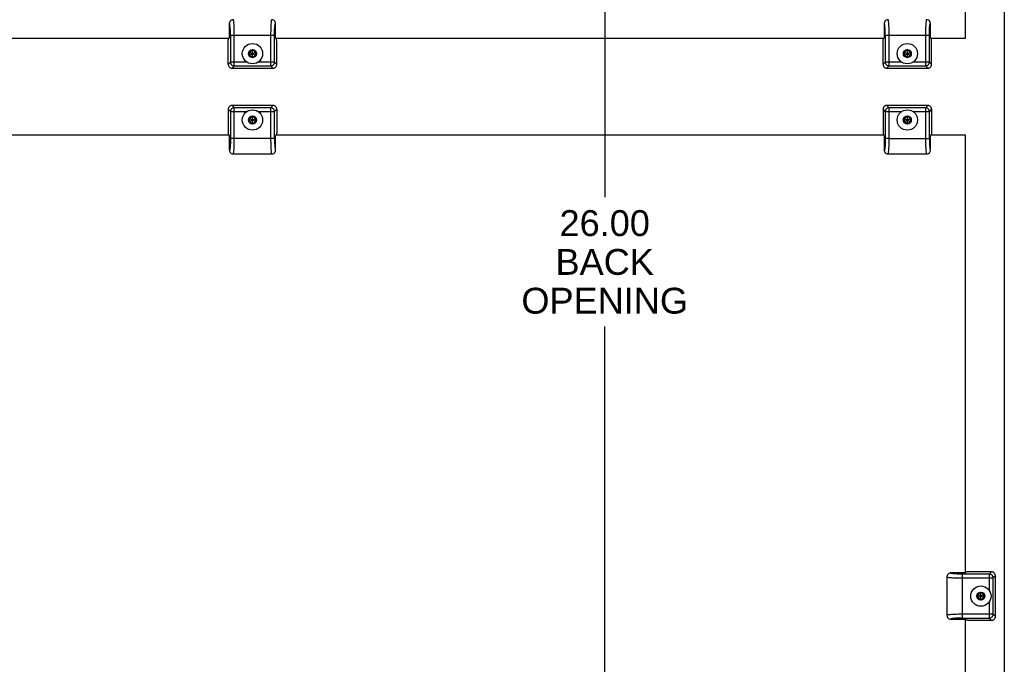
# Model space of a CAD drawing. Header units: inches. Extents: x 0 to 75.6, y 0 to 48.9.
# Tile 12 of 15: x 56.5 to 69.2, y 17.8 to 26.1. Entities that reach past the tile are written whole.
import ezdxf

# ---------------------------------------------------------------- set-up
doc = ezdxf.new("R2010")
doc.units = ezdxf.units.IN
doc.header["$LTSCALE"] = 4.155556
doc.header["$MEASUREMENT"] = 0
doc.layers.get('0').update_dxf_attribs({"linetype": 'CONTINUOUS'})
doc.layers.add('DIMENSIONS', color=7, linetype='CONTINUOUS')
doc.layers.add('DOOR_ASSEMBLY', color=7, linetype='CONTINUOUS')
doc.styles.get("Standard").update_dxf_attribs({"font": 'arial.ttf'})
doc.dimstyles.new('DIMSTYLE_1', dxfattribs={"dimtxt": 0.333333, "dimasz": 0.444444, "dimexe": 0.09, "dimexo": 0.07, "dimgap": 0.0375, "dimtad": 0, "dimtih": 1, "dimtoh": 1, "dimzin": 4, "dimdsep": 46, "dimtxsty": 'Standard', "dimblk": '_FILLED', "dimblk1": '_FILLED', "dimblk2": '_FILLED', "dimcen": 0.09, "dimazin": 1, "dimtfac": 1, "dimtdec": 3, "dimtofl": 0, "dimtmove": 0, "dimatfit": 3, "dimldrblk": '_FILLED', "dimfxl": 0, "dimtolj": 1, "dimtzin": 4, "dimarcsym": 0})

# ---------------------------------------------------------------- blocks, each defined once
blk = doc.blocks.new('_FILLED')
at = {"color": 0, "linetype": 'ByBlock'}
blk.add_solid([(0, 0), (-1, 0.2), (-1, -0.2)], dxfattribs=at)
blk = doc.blocks.new('*D12')
at = {"layer": 'DIMENSIONS', "color": 2, "linetype": 'Continuous'}
for p, q in [((64.027, 38.272), (64.027, 23.85)), ((64.027, 12.272), (64.027, 22.183))]:
    blk.add_line(p, q, dxfattribs=at)
at = {"layer": 'DIMENSIONS', "color": 2, "linetype": 'Continuous', "xscale": 0.4444444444, "yscale": 0.4444444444, "zscale": 0.4444444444}
for p, rotation in [((64.027, 38.272), 90), ((64.027, 12.272), 270)]:
    blk.add_blockref('_FILLED', p, dxfattribs=dict(at, rotation=rotation))
at = {"layer": 'DIMENSIONS', "color": 2, "linetype": 'Continuous', "insert": (64.027, 23.683), "char_height": 0.3333, "width": 2.14374, "attachment_point": 2, "line_spacing_factor": 0.9}
blk.add_mtext('26.00\\PBACK\\POPENING', dxfattribs=at)

msp = doc.modelspace()

# ---------------------------------------------------------------- linework, layer by layer
at = {"color": 3, "linetype": 'Continuous'}
msp.add_line((69.1756, 38.2723), (69.1756, 12.2723), dxfattribs=at)
at = {"layer": 'DOOR_ASSEMBLY', "color": 3, "linetype": 'Continuous'}
for p, q in [((68.6762, 25.8973), (68.6762, 31.5363)), ((51.3497, 25.8973), (59.1902, 25.8973)), ((59.7872, 25.8973), (67.6277, 25.8973)), ((68.2247, 25.8973), (68.6762, 25.8973)), ((59.1902, 24.6473), (51.3497, 24.6473)), ((67.6277, 24.6473), (59.7872, 24.6473)), ((68.6762, 24.6473), (68.2247, 24.6473)), ((68.6762, 19.0083), (68.6762, 24.6473)), ((68.6762, 12.7723), (68.6762, 18.4113))]:
    msp.add_line(p, q, dxfattribs=at)
at = {"layer": 'DOOR_ASSEMBLY', "color": 7, "linetype": 'Continuous'}
for p, q in [((59.2418, 26.1373), (59.2417, 26.1373)), ((59.7357, 26.1373), (59.7357, 26.1373)), ((67.6793, 26.1373), (67.6792, 26.1373)), ((68.1732, 26.1373), (68.1732, 26.1373)), ((59.1902, 26.0861), (59.1902, 25.9013)), ((59.774, 26.0094), (59.7742, 26.0146)), ((59.774, 26.0094), (59.774, 26.0094)), ((59.7742, 26.0146), (59.7744, 26.0184)), ((59.7744, 26.0184), (59.7747, 26.0224)), ((59.7747, 26.0224), (59.7749, 26.0258)), ((59.7749, 26.0258), (59.7751, 26.0292)), ((59.7751, 26.0292), (59.7754, 26.0329)), ((59.7754, 26.0329), (59.7756, 26.0365)), ((59.7756, 26.0365), (59.7759, 26.0401)), ((59.7759, 26.0401), (59.7762, 26.0435)), ((59.7762, 26.0435), (59.7765, 26.0468)), ((59.7765, 26.0468), (59.7767, 26.0489)), ((59.7872, 25.9013), (59.7872, 26.0861)), ((67.6277, 26.0861), (67.6277, 25.9013)), ((68.2115, 26.0094), (68.2117, 26.0146)), ((68.2115, 26.0094), (68.2115, 26.0094)), ((68.2117, 26.0146), (68.2119, 26.0184)), ((68.2119, 26.0184), (68.2122, 26.0224)), ((68.2122, 26.0224), (68.2124, 26.0258)), ((68.2124, 26.0258), (68.2126, 26.0292)), ((68.2126, 26.0292), (68.2129, 26.0329)), ((68.2129, 26.0329), (68.2131, 26.0365)), ((68.2131, 26.0365), (68.2134, 26.0401)), ((68.2134, 26.0401), (68.2137, 26.0435)), ((68.2137, 26.0435), (68.214, 26.0468)), ((68.214, 26.0468), (68.2142, 26.0489)), ((68.2247, 25.9013), (68.2247, 26.0861)), ((59.1862, 25.8973), (59.1798, 25.891)), ((59.205, 25.9373), (59.205, 25.591)), ((59.205, 25.9373), (59.7724, 25.9373)), ((59.2548, 25.5411), (59.2548, 25.9373)), ((59.7225, 25.9373), (59.7225, 25.5411)), ((59.7724, 25.9518), (59.7725, 25.9567)), ((59.7724, 25.9472), (59.7724, 25.9518)), ((59.7724, 25.9414), (59.7724, 25.9472)), ((59.7724, 25.591), (59.7724, 25.9414)), ((59.7725, 25.9618), (59.7726, 25.9671)), ((59.7725, 25.9567), (59.7725, 25.9618)), ((59.7726, 25.9671), (59.7727, 25.9736)), ((59.7727, 25.9736), (59.7728, 25.9779)), ((59.7728, 25.9779), (59.773, 25.9836)), ((59.773, 25.9836), (59.7731, 25.9885)), ((59.7731, 25.9885), (59.7733, 25.9938)), ((59.7733, 25.9938), (59.7735, 25.9981)), ((59.7975, 25.891), (59.7912, 25.8973)), ((67.6237, 25.8973), (67.6173, 25.891)), ((67.6425, 25.9373), (68.16, 25.9373)), ((67.6425, 25.9373), (67.6425, 25.591)), ((67.6923, 25.5411), (67.6923, 25.9373)), ((68.16, 25.9373), (68.1938, 25.9373)), ((68.16, 25.9373), (68.16, 25.5411)), ((68.1938, 25.9373), (68.2099, 25.9373)), ((68.2099, 25.9518), (68.21, 25.9567)), ((68.2099, 25.9472), (68.2099, 25.9518)), ((68.2099, 25.9414), (68.2099, 25.9472)), ((68.2099, 25.591), (68.2099, 25.9414)), ((68.21, 25.9618), (68.2101, 25.9671)), ((68.21, 25.9567), (68.21, 25.9618)), ((68.2101, 25.9671), (68.2102, 25.9736)), ((68.2102, 25.9736), (68.2103, 25.9779)), ((68.2103, 25.9779), (68.2105, 25.9836)), ((68.2105, 25.9836), (68.2106, 25.9885)), ((68.2106, 25.9885), (68.2108, 25.9938)), ((68.2108, 25.9938), (68.211, 25.9981)), ((68.235, 25.891), (68.2287, 25.8973)), ((59.1762, 25.5621), (59.1762, 25.8452)), ((59.8012, 25.5621), (59.8012, 25.8452)), ((67.6137, 25.5621), (67.6137, 25.8452)), ((68.2387, 25.5621), (68.2387, 25.8452)), ((59.4887, 25.7482), (59.4468, 25.724)), ((59.4468, 25.6756), (59.5306, 25.724)), ((59.4468, 25.724), (59.4468, 25.6756)), ((59.4468, 25.724), (59.5306, 25.6756)), ((59.4468, 25.6756), (59.4887, 25.6514)), ((59.4887, 25.7455), (59.4491, 25.7227)), ((59.4491, 25.7227), (59.4491, 25.677)), ((59.4491, 25.677), (59.4887, 25.6542)), ((59.4887, 25.6514), (59.4887, 25.7482)), ((59.5306, 25.724), (59.4887, 25.7482)), ((59.5282, 25.7227), (59.4887, 25.7455)), ((59.4887, 25.6542), (59.5282, 25.677)), ((59.4887, 25.6514), (59.5306, 25.6756)), ((59.5282, 25.677), (59.5282, 25.7227)), ((59.5306, 25.6756), (59.5306, 25.724)), ((67.9262, 25.7482), (67.8843, 25.724)), ((67.8843, 25.6756), (67.9681, 25.724)), ((67.8843, 25.724), (67.9681, 25.6756)), ((67.8843, 25.724), (67.8843, 25.6756)), ((67.8843, 25.6756), (67.9262, 25.6514)), ((67.9262, 25.7455), (67.8866, 25.7227)), ((67.8866, 25.7227), (67.8866, 25.677)), ((67.8866, 25.677), (67.9262, 25.6542)), ((67.9681, 25.724), (67.9262, 25.7482)), ((67.9262, 25.6514), (67.9262, 25.7482)), ((67.9657, 25.7227), (67.9262, 25.7455)), ((67.9262, 25.6542), (67.9657, 25.677)), ((67.9262, 25.6514), (67.9681, 25.6756)), ((67.9657, 25.677), (67.9657, 25.7227)), ((67.9681, 25.6756), (67.9681, 25.724)), ((59.1762, 25.5621), (59.205, 25.591)), ((59.4158, 25.591), (59.205, 25.591)), ((59.2548, 25.5411), (59.226, 25.5123)), ((59.226, 25.5123), (59.7514, 25.5123)), ((59.2548, 25.5411), (59.7225, 25.5411)), ((59.7724, 25.591), (59.5615, 25.591)), ((59.7514, 25.5123), (59.7225, 25.5411)), ((59.7724, 25.591), (59.8012, 25.5621)), ((67.6137, 25.5621), (67.6425, 25.591)), ((67.8533, 25.591), (67.6425, 25.591)), ((67.6923, 25.5411), (67.6635, 25.5123)), ((67.6635, 25.5123), (68.1889, 25.5123)), ((67.6923, 25.5411), (68.16, 25.5411)), ((68.2099, 25.591), (67.999, 25.591)), ((68.1889, 25.5123), (68.16, 25.5411)), ((68.2099, 25.591), (68.2387, 25.5621)), ((59.7514, 25.0323), (59.226, 25.0323)), ((59.226, 25.0323), (59.2548, 25.0035)), ((59.2548, 24.6073), (59.2548, 25.0035)), ((59.7225, 25.0035), (59.2548, 25.0035)), ((59.7225, 25.0035), (59.7514, 25.0323)), ((59.7225, 25.0035), (59.7225, 24.6073)), ((68.1889, 25.0323), (67.6635, 25.0323)), ((67.6635, 25.0323), (67.6923, 25.0035)), ((68.16, 25.0035), (67.6923, 25.0035)), ((67.6923, 24.6073), (67.6923, 25.0035)), ((68.16, 25.0035), (68.1889, 25.0323)), ((68.16, 25.0035), (68.16, 24.6073)), ((59.1762, 24.9825), (59.1762, 24.6995)), ((59.205, 24.9537), (59.1762, 24.9825)), ((59.205, 24.9537), (59.205, 24.6033)), ((59.205, 24.9537), (59.4158, 24.9537)), ((59.4887, 24.8932), (59.4468, 24.869)), ((59.4468, 24.869), (59.5306, 24.8206)), ((59.4468, 24.869), (59.4468, 24.8206)), ((59.4468, 24.8206), (59.5306, 24.869)), ((59.4887, 24.8905), (59.4491, 24.8677)), ((59.4491, 24.8677), (59.4491, 24.822)), ((59.5306, 24.869), (59.4887, 24.8932)), ((59.4887, 24.7964), (59.4887, 24.8932)), ((59.5282, 24.8677), (59.4887, 24.8905)), ((59.5282, 24.822), (59.5282, 24.8677)), ((59.5306, 24.8206), (59.5306, 24.869)), ((59.5615, 24.9537), (59.7724, 24.9537)), ((59.8012, 24.9825), (59.7724, 24.9537)), ((59.7724, 24.6073), (59.7724, 24.9537)), ((59.8012, 24.9825), (59.8012, 24.6995)), ((67.6425, 24.9537), (67.6137, 24.9825)), ((67.6137, 24.9825), (67.6137, 24.6995)), ((67.6425, 24.9537), (67.8533, 24.9537)), ((67.6425, 24.9537), (67.6425, 24.6033)), ((67.9262, 24.8932), (67.8843, 24.869)), ((67.8843, 24.8206), (67.9681, 24.869)), ((67.8843, 24.869), (67.9681, 24.8206)), ((67.8843, 24.869), (67.8843, 24.8206)), ((67.9262, 24.8905), (67.8866, 24.8677)), ((67.8866, 24.8677), (67.8866, 24.822)), ((67.9681, 24.869), (67.9262, 24.8932)), ((67.9262, 24.7964), (67.9262, 24.8932)), ((67.9657, 24.8677), (67.9262, 24.8905)), ((67.9657, 24.822), (67.9657, 24.8677)), ((67.9681, 24.8206), (67.9681, 24.869)), ((67.999, 24.9537), (68.2099, 24.9537)), ((68.2387, 24.9825), (68.2099, 24.9537)), ((68.2099, 24.6073), (68.2099, 24.9537)), ((68.2387, 24.9825), (68.2387, 24.6995)), ((59.4468, 24.8206), (59.4887, 24.7964)), ((59.4491, 24.822), (59.4887, 24.7992)), ((59.4887, 24.7992), (59.5282, 24.822)), ((59.4887, 24.7964), (59.5306, 24.8206)), ((67.8843, 24.8206), (67.9262, 24.7964)), ((67.8866, 24.822), (67.9262, 24.7992)), ((67.9262, 24.7992), (67.9657, 24.822)), ((67.9262, 24.7964), (67.9681, 24.8206)), ((59.1798, 24.6537), (59.1862, 24.6473)), ((59.1902, 24.6433), (59.1902, 24.4586)), ((59.7872, 24.4586), (59.7872, 24.6433)), ((59.7912, 24.6473), (59.7975, 24.6537)), ((67.6173, 24.6537), (67.6237, 24.6473)), ((67.6277, 24.6433), (67.6277, 24.4586)), ((68.2247, 24.4586), (68.2247, 24.6433)), ((68.2287, 24.6473), (68.235, 24.6537)), ((59.2008, 24.4978), (59.2006, 24.4958)), ((59.2011, 24.5012), (59.2008, 24.4978)), ((59.2014, 24.5046), (59.2011, 24.5012)), ((59.2017, 24.5081), (59.2014, 24.5046)), ((59.202, 24.5118), (59.2017, 24.5081)), ((59.2022, 24.5155), (59.202, 24.5118)), ((59.2025, 24.5188), (59.2022, 24.5155)), ((59.2027, 24.5223), (59.2025, 24.5188)), ((59.2029, 24.5263), (59.2027, 24.5223)), ((59.2031, 24.5301), (59.2029, 24.5263)), ((59.2034, 24.5352), (59.2031, 24.5301)), ((59.2034, 24.5352), (59.2034, 24.5352)), ((59.204, 24.5509), (59.2039, 24.5466)), ((59.2042, 24.5562), (59.204, 24.5509)), ((59.2044, 24.5611), (59.2042, 24.5562)), ((59.2045, 24.5668), (59.2044, 24.5611)), ((59.2046, 24.5711), (59.2045, 24.5668)), ((59.2047, 24.5776), (59.2046, 24.5711)), ((59.2048, 24.5829), (59.2047, 24.5776)), ((59.2049, 24.588), (59.2048, 24.5829)), ((59.205, 24.5975), (59.2049, 24.5929)), ((59.2049, 24.5929), (59.2049, 24.588)), ((59.7724, 24.6073), (59.205, 24.6073)), ((59.205, 24.6033), (59.205, 24.5975)), ((67.6383, 24.4978), (67.6381, 24.4958)), ((67.6386, 24.5012), (67.6383, 24.4978)), ((67.6389, 24.5046), (67.6386, 24.5012)), ((67.6392, 24.5081), (67.6389, 24.5046)), ((67.6395, 24.5118), (67.6392, 24.5081)), ((67.6397, 24.5155), (67.6395, 24.5118)), ((67.64, 24.5188), (67.6397, 24.5155)), ((67.6402, 24.5223), (67.64, 24.5188)), ((67.6404, 24.5263), (67.6402, 24.5223)), ((67.6406, 24.5301), (67.6404, 24.5263)), ((67.6409, 24.5352), (67.6406, 24.5301)), ((67.6409, 24.5352), (67.6409, 24.5352)), ((67.6415, 24.5509), (67.6414, 24.5466)), ((67.6417, 24.5562), (67.6415, 24.5509)), ((67.6419, 24.5611), (67.6417, 24.5562)), ((67.642, 24.5668), (67.6419, 24.5611)), ((67.6421, 24.5711), (67.642, 24.5668)), ((67.6422, 24.5776), (67.6421, 24.5711)), ((67.6423, 24.5829), (67.6422, 24.5776)), ((67.6424, 24.588), (67.6423, 24.5829)), ((67.6425, 24.5975), (67.6424, 24.5929)), ((67.6424, 24.5929), (67.6424, 24.588)), ((67.6585, 24.6073), (67.6425, 24.6073)), ((67.6425, 24.6033), (67.6425, 24.5975)), ((67.6923, 24.6073), (67.6585, 24.6073)), ((67.6923, 24.6073), (68.2099, 24.6073)), ((59.2417, 24.4073), (59.7357, 24.4073)), ((59.2417, 24.4073), (59.2417, 24.4073)), ((59.7356, 24.4073), (59.7357, 24.4073)), ((67.6792, 24.4073), (68.1732, 24.4073)), ((67.6792, 24.4073), (67.6792, 24.4073)), ((68.1731, 24.4073), (68.1732, 24.4073)), ((68.4362, 18.9568), (68.4362, 18.4628)), ((68.4362, 18.9568), (68.4362, 18.9568)), ((68.6722, 19.0083), (68.4874, 19.0083)), ((68.5256, 18.9978), (68.5235, 18.998)), ((68.5289, 18.9975), (68.5256, 18.9978)), ((68.5323, 18.9972), (68.5289, 18.9975)), ((68.5358, 18.9969), (68.5323, 18.9972)), ((68.5394, 18.9966), (68.5358, 18.9969)), ((68.5431, 18.9963), (68.5394, 18.9966)), ((68.5469, 18.9961), (68.5431, 18.9963)), ((68.5504, 18.9959), (68.5469, 18.9961)), ((68.5545, 18.9956), (68.5504, 18.9959)), ((68.5602, 18.9953), (68.5545, 18.9956)), ((68.5641, 18.9951), (68.5602, 18.9953)), ((68.5642, 18.9951), (68.5642, 18.9951)), ((68.5642, 18.9951), (68.5642, 18.9951)), ((68.5798, 18.9945), (68.5754, 18.9946)), ((68.5851, 18.9943), (68.5798, 18.9945)), ((68.5899, 18.9942), (68.5851, 18.9943)), ((68.5956, 18.994), (68.5899, 18.9942)), ((68.5999, 18.9939), (68.5956, 18.994)), ((68.6064, 18.9938), (68.5999, 18.9939)), ((68.6117, 18.9937), (68.6064, 18.9938)), ((68.6168, 18.9936), (68.6117, 18.9937)), ((68.6217, 18.9936), (68.6168, 18.9936)), ((68.6263, 18.9935), (68.6217, 18.9936)), ((68.6321, 18.9935), (68.6263, 18.9935)), ((68.9825, 18.9935), (68.6321, 18.9935)), ((68.6362, 18.9775), (68.6362, 18.9935)), ((68.6362, 18.9437), (68.6362, 18.9775)), ((68.6362, 18.9437), (69.0324, 18.9437)), ((68.6362, 18.4261), (68.6362, 18.9437)), ((68.6825, 19.0187), (68.6762, 19.0123)), ((69.0114, 19.0223), (68.7283, 19.0223)), ((68.9825, 18.9935), (69.0114, 19.0223)), ((68.9825, 18.9935), (68.9825, 18.7827)), ((69.0612, 18.9725), (69.0324, 18.9437)), ((69.0324, 18.476), (69.0324, 18.9437)), ((69.0612, 18.4471), (69.0612, 18.9725)), ((68.8737, 18.7582), (68.8318, 18.734)), ((68.8318, 18.734), (68.9156, 18.6856)), ((68.8318, 18.734), (68.8318, 18.6856)), ((68.8318, 18.6856), (68.9156, 18.734)), ((68.8318, 18.6856), (68.8737, 18.6614)), ((68.8737, 18.7555), (68.8341, 18.7327)), ((68.8341, 18.7327), (68.8341, 18.687)), ((68.8341, 18.687), (68.8737, 18.6642)), ((68.9156, 18.734), (68.8737, 18.7582)), ((68.8737, 18.6614), (68.8737, 18.7582)), ((68.9132, 18.7327), (68.8737, 18.7555)), ((68.8737, 18.6642), (68.9132, 18.687)), ((68.8737, 18.6614), (68.9156, 18.6856)), ((68.9132, 18.687), (68.9132, 18.7327)), ((68.9156, 18.6856), (68.9156, 18.734)), ((68.9825, 18.637), (68.9825, 18.4261)), ((68.4362, 18.4629), (68.4362, 18.4628)), ((68.4874, 18.4113), (68.6722, 18.4113)), ((69.0324, 18.476), (68.6362, 18.476)), ((68.6362, 18.4261), (68.9825, 18.4261)), ((68.6762, 18.4073), (68.6825, 18.401)), ((69.0114, 18.3973), (68.7283, 18.3973)), ((69.0114, 18.3973), (68.9825, 18.4261)), ((69.0324, 18.476), (69.0612, 18.4471))]:
    msp.add_line(p, q, dxfattribs=at)
for points in [[(59.2417, 26.1373), (59.2276, 26.1353), (59.2148, 26.1296), (59.2045, 26.1213), (59.2018, 26.1183)], [(59.251, 26.0788), (59.2495, 26.0974), (59.248, 26.1129), (59.2462, 26.125), (59.2444, 26.133), (59.2426, 26.1369), (59.2418, 26.1373)], [(59.7357, 26.1373), (59.7349, 26.137), (59.7331, 26.1333), (59.7312, 26.1255), (59.7295, 26.1136), (59.7279, 26.0979), (59.7264, 26.0787)], [(59.7753, 26.1186), (59.7727, 26.1215), (59.7624, 26.1297), (59.7497, 26.1353), (59.7357, 26.1373)], [(67.6792, 26.1373), (67.6651, 26.1353), (67.6523, 26.1296), (67.642, 26.1213), (67.6393, 26.1183)], [(67.6885, 26.0788), (67.687, 26.0974), (67.6855, 26.1129), (67.6837, 26.125), (67.6819, 26.133), (67.6801, 26.1369), (67.6793, 26.1373)], [(68.1732, 26.1373), (68.1724, 26.137), (68.1706, 26.1333), (68.1687, 26.1255), (68.167, 26.1136), (68.1654, 26.0979), (68.1639, 26.0787)], [(68.2128, 26.1186), (68.2102, 26.1215), (68.1999, 26.1297), (68.1872, 26.1353), (68.1732, 26.1373)], [(59.2018, 26.1183), (59.2, 26.1159), (59.1958, 26.109), (59.1927, 26.1016), (59.1908, 26.094), (59.1902, 26.0861)], [(59.205, 25.9373), (59.2047, 25.97), (59.2038, 25.9996), (59.2024, 26.0268), (59.2005, 26.0499), (59.1983, 26.0681), (59.1958, 26.0806), (59.1931, 26.0865), (59.1902, 26.0861)], [(59.2548, 25.9373), (59.2547, 25.9635), (59.2544, 25.9891), (59.2538, 26.014), (59.253, 26.0374), (59.2521, 26.0592), (59.251, 26.0788)], [(59.7264, 26.0787), (59.7253, 26.0593), (59.7243, 26.0378), (59.7236, 26.0151), (59.723, 25.9908), (59.7227, 25.9647), (59.7226, 25.9373)], [(59.7735, 25.9981), (59.7738, 26.0064), (59.7739, 26.0076), (59.774, 26.0094)], [(59.7872, 26.0861), (59.7865, 26.094), (59.7847, 26.1016), (59.7816, 26.109), (59.7775, 26.1158), (59.7753, 26.1186)], [(59.7767, 26.0489), (59.777, 26.0518), (59.7772, 26.0537), (59.7774, 26.0554), (59.7776, 26.0572), (59.7778, 26.059), (59.778, 26.0607), (59.7782, 26.0624), (59.7785, 26.0641), (59.7787, 26.0657), (59.7789, 26.0673), (59.7792, 26.0689), (59.7794, 26.0704), (59.7797, 26.0719), (59.78, 26.0734), (59.7802, 26.0748), (59.7805, 26.0761), (59.7808, 26.0774), (59.7811, 26.0786), (59.7814, 26.0798), (59.7817, 26.0808), (59.7818, 26.0814)], [(59.7818, 26.0814), (59.7821, 26.0821), (59.7822, 26.0826), (59.7823, 26.0829), (59.7825, 26.0833), (59.7826, 26.0837), (59.7827, 26.084), (59.7829, 26.0843), (59.783, 26.0847), (59.7832, 26.0849), (59.7833, 26.0852), (59.7834, 26.0855), (59.7836, 26.0857), (59.7837, 26.0859), (59.7838, 26.0862), (59.784, 26.0863), (59.7841, 26.0865), (59.7843, 26.0867), (59.7844, 26.0868), (59.7845, 26.0869), (59.7846, 26.087)], [(59.7846, 26.087), (59.7846, 26.087), (59.7847, 26.0871), (59.7848, 26.0871), (59.7848, 26.0871), (59.7849, 26.0872), (59.785, 26.0872), (59.785, 26.0872), (59.7851, 26.0873), (59.7852, 26.0873), (59.7852, 26.0873), (59.7853, 26.0873), (59.7854, 26.0873), (59.7855, 26.0873), (59.7855, 26.0873), (59.7856, 26.0873), (59.7857, 26.0873), (59.7858, 26.0873), (59.7859, 26.0873), (59.786, 26.0872), (59.786, 26.0872), (59.786, 26.0872), (59.7861, 26.0872), (59.7861, 26.0872)], [(59.7861, 26.0872), (59.7861, 26.0872), (59.7861, 26.0872), (59.7861, 26.0872), (59.7861, 26.0871), (59.7863, 26.0871), (59.7865, 26.0869), (59.7868, 26.0866), (59.7872, 26.0861)], [(67.6393, 26.1183), (67.6375, 26.1159), (67.6333, 26.109), (67.6302, 26.1016), (67.6283, 26.094), (67.6277, 26.0861)], [(67.6425, 25.9373), (67.6422, 25.97), (67.6413, 25.9996), (67.6399, 26.0268), (67.638, 26.0499), (67.6358, 26.0681), (67.6333, 26.0806), (67.6306, 26.0865), (67.6277, 26.0861)], [(67.6923, 25.9373), (67.6922, 25.9635), (67.6919, 25.9891), (67.6913, 26.014), (67.6905, 26.0374), (67.6896, 26.0592), (67.6885, 26.0788)], [(68.1639, 26.0787), (68.1628, 26.0593), (68.1618, 26.0378), (68.1611, 26.0151), (68.1605, 25.9908), (68.1602, 25.9647), (68.1601, 25.9373)], [(68.211, 25.9981), (68.2113, 26.0064), (68.2114, 26.0076), (68.2115, 26.0094)], [(68.2247, 26.0861), (68.224, 26.094), (68.2222, 26.1016), (68.2191, 26.109), (68.215, 26.1158), (68.2128, 26.1186)], [(68.2142, 26.0489), (68.2145, 26.0518), (68.2147, 26.0537), (68.2149, 26.0554), (68.2151, 26.0572), (68.2153, 26.059), (68.2155, 26.0607), (68.2157, 26.0624), (68.216, 26.0641), (68.2162, 26.0657), (68.2164, 26.0673), (68.2167, 26.0689), (68.2169, 26.0704), (68.2172, 26.0719), (68.2175, 26.0734), (68.2177, 26.0748), (68.218, 26.0761), (68.2183, 26.0774), (68.2186, 26.0786), (68.2189, 26.0798), (68.2192, 26.0808), (68.2193, 26.0814)], [(68.2193, 26.0814), (68.2196, 26.0821), (68.2197, 26.0826), (68.2198, 26.0829), (68.22, 26.0833), (68.2201, 26.0837), (68.2202, 26.084), (68.2204, 26.0843), (68.2205, 26.0847), (68.2207, 26.0849), (68.2208, 26.0852), (68.2209, 26.0855), (68.2211, 26.0857), (68.2212, 26.0859), (68.2213, 26.0862), (68.2215, 26.0863), (68.2216, 26.0865), (68.2218, 26.0867), (68.2219, 26.0868), (68.222, 26.0869), (68.2221, 26.087)], [(68.2221, 26.087), (68.2221, 26.087), (68.2222, 26.0871), (68.2223, 26.0871), (68.2223, 26.0871), (68.2224, 26.0872), (68.2225, 26.0872), (68.2225, 26.0872), (68.2226, 26.0873), (68.2227, 26.0873), (68.2227, 26.0873), (68.2228, 26.0873), (68.2229, 26.0873), (68.223, 26.0873), (68.223, 26.0873), (68.2231, 26.0873), (68.2232, 26.0873), (68.2233, 26.0873), (68.2234, 26.0873), (68.2235, 26.0872), (68.2235, 26.0872), (68.2235, 26.0872), (68.2236, 26.0872), (68.2236, 26.0872)], [(68.2236, 26.0872), (68.2236, 26.0872), (68.2236, 26.0872), (68.2236, 26.0872), (68.2236, 26.0871), (68.2238, 26.0871), (68.224, 26.0869), (68.2243, 26.0866), (68.2247, 26.0861)], [(59.1772, 25.8762), (59.1776, 25.8802), (59.178, 25.8836), (59.1784, 25.8864), (59.1789, 25.8886), (59.1794, 25.8901), (59.1798, 25.891)], [(67.6147, 25.8762), (67.6151, 25.8802), (67.6155, 25.8836), (67.6159, 25.8864), (67.6164, 25.8886), (67.6169, 25.8901), (67.6173, 25.891)], [(59.1762, 25.8452), (59.1762, 25.8509), (59.1763, 25.8564), (59.1764, 25.8618), (59.1767, 25.867), (59.1769, 25.8718), (59.1772, 25.8762)], [(67.6137, 25.8452), (67.6137, 25.8509), (67.6138, 25.8564), (67.6139, 25.8618), (67.6142, 25.867), (67.6144, 25.8718), (67.6147, 25.8762)], [(59.1762, 25.5621), (59.1766, 25.5556), (59.1779, 25.5492), (59.18, 25.543), (59.1828, 25.5372), (59.1864, 25.5318), (59.1908, 25.5269)], [(59.1908, 25.5269), (59.1957, 25.5226), (59.201, 25.519), (59.2069, 25.5161), (59.2131, 25.514), (59.2194, 25.5128), (59.226, 25.5123)], [(59.205, 25.591), (59.2055, 25.5845), (59.2068, 25.5781), (59.2089, 25.572), (59.2118, 25.5662), (59.2154, 25.5608), (59.2197, 25.5559)], [(59.2197, 25.5559), (59.2246, 25.5516), (59.23, 25.5479), (59.2358, 25.545), (59.242, 25.5429), (59.2483, 25.5416), (59.2548, 25.5411)], [(59.7225, 25.5411), (59.729, 25.5416), (59.7354, 25.5429), (59.7415, 25.545), (59.7473, 25.5479), (59.7527, 25.5516), (59.7576, 25.5559)], [(59.7514, 25.5123), (59.7579, 25.5128), (59.7643, 25.514), (59.7705, 25.5161), (59.7763, 25.519), (59.7817, 25.5226), (59.7866, 25.5269)], [(59.7576, 25.5559), (59.7619, 25.5608), (59.7656, 25.5662), (59.7685, 25.572), (59.7706, 25.5781), (59.7719, 25.5845), (59.7724, 25.591)], [(59.7866, 25.5269), (59.7909, 25.5318), (59.7945, 25.5372), (59.7974, 25.543), (59.7995, 25.5492), (59.8007, 25.5556), (59.8012, 25.5621)], [(67.6137, 25.5621), (67.6141, 25.5556), (67.6154, 25.5492), (67.6175, 25.543), (67.6203, 25.5372), (67.6239, 25.5318), (67.6283, 25.5269)], [(67.6283, 25.5269), (67.6332, 25.5226), (67.6385, 25.519), (67.6444, 25.5161), (67.6506, 25.514), (67.6569, 25.5128), (67.6635, 25.5123)], [(67.6425, 25.591), (67.643, 25.5845), (67.6443, 25.5781), (67.6464, 25.572), (67.6493, 25.5662), (67.6529, 25.5608), (67.6572, 25.5559)], [(67.6572, 25.5559), (67.6621, 25.5516), (67.6675, 25.5479), (67.6733, 25.545), (67.6795, 25.5429), (67.6858, 25.5416), (67.6923, 25.5411)], [(68.16, 25.5411), (68.1665, 25.5416), (68.1729, 25.5429), (68.179, 25.545), (68.1848, 25.5479), (68.1902, 25.5516), (68.1951, 25.5559)], [(68.1889, 25.5123), (68.1954, 25.5128), (68.2018, 25.514), (68.208, 25.5161), (68.2138, 25.519), (68.2192, 25.5226), (68.2241, 25.5269)], [(68.1951, 25.5559), (68.1994, 25.5608), (68.2031, 25.5662), (68.206, 25.572), (68.2081, 25.5781), (68.2094, 25.5845), (68.2099, 25.591)], [(68.2241, 25.5269), (68.2284, 25.5318), (68.232, 25.5372), (68.2349, 25.543), (68.237, 25.5492), (68.2382, 25.5556), (68.2387, 25.5621)], [(59.1908, 25.0177), (59.1864, 25.0128), (59.1828, 25.0075), (59.18, 25.0016), (59.1779, 24.9955), (59.1766, 24.9891), (59.1762, 24.9825)], [(59.226, 25.0323), (59.2194, 25.0319), (59.2131, 25.0306), (59.2069, 25.0285), (59.201, 25.0257), (59.1957, 25.0221), (59.1908, 25.0177)], [(59.2548, 25.0035), (59.2483, 25.003), (59.242, 25.0017), (59.2358, 24.9996), (59.23, 24.9967), (59.2246, 24.9931), (59.2197, 24.9888)], [(59.7576, 24.9888), (59.7527, 24.9931), (59.7473, 24.9967), (59.7415, 24.9996), (59.7354, 25.0017), (59.729, 25.003), (59.7225, 25.0035)], [(59.7866, 25.0177), (59.7817, 25.0221), (59.7763, 25.0257), (59.7705, 25.0285), (59.7643, 25.0306), (59.7579, 25.0319), (59.7514, 25.0323)], [(59.8012, 24.9825), (59.8007, 24.9891), (59.7995, 24.9955), (59.7974, 25.0016), (59.7945, 25.0075), (59.7909, 25.0128), (59.7866, 25.0177)], [(67.6283, 25.0177), (67.6239, 25.0128), (67.6203, 25.0075), (67.6175, 25.0016), (67.6154, 24.9955), (67.6141, 24.9891), (67.6137, 24.9825)], [(67.6635, 25.0323), (67.6569, 25.0319), (67.6506, 25.0306), (67.6444, 25.0285), (67.6385, 25.0257), (67.6332, 25.0221), (67.6283, 25.0177)], [(67.6923, 25.0035), (67.6858, 25.003), (67.6795, 25.0017), (67.6733, 24.9996), (67.6675, 24.9967), (67.6621, 24.9931), (67.6572, 24.9888)], [(68.1951, 24.9888), (68.1902, 24.9931), (68.1848, 24.9967), (68.179, 24.9996), (68.1729, 25.0017), (68.1665, 25.003), (68.16, 25.0035)], [(68.2241, 25.0177), (68.2192, 25.0221), (68.2138, 25.0257), (68.208, 25.0285), (68.2018, 25.0306), (68.1954, 25.0319), (68.1889, 25.0323)], [(68.2387, 24.9825), (68.2382, 24.9891), (68.237, 24.9955), (68.2349, 25.0016), (68.232, 25.0075), (68.2284, 25.0128), (68.2241, 25.0177)], [(59.2197, 24.9888), (59.2154, 24.9839), (59.2118, 24.9785), (59.2089, 24.9727), (59.2068, 24.9665), (59.2055, 24.9602), (59.205, 24.9537)], [(59.7724, 24.9537), (59.7719, 24.9602), (59.7706, 24.9665), (59.7685, 24.9727), (59.7656, 24.9785), (59.7619, 24.9839), (59.7576, 24.9888)], [(67.6572, 24.9888), (67.6529, 24.9839), (67.6493, 24.9785), (67.6464, 24.9727), (67.6443, 24.9665), (67.643, 24.9602), (67.6425, 24.9537)], [(68.2099, 24.9537), (68.2094, 24.9602), (68.2081, 24.9665), (68.206, 24.9727), (68.2031, 24.9785), (68.1994, 24.9839), (68.1951, 24.9888)], [(59.8001, 24.6684), (59.7998, 24.6644), (59.7994, 24.6611), (59.7989, 24.6582), (59.7985, 24.656), (59.798, 24.6545), (59.7975, 24.6537)], [(59.8012, 24.6995), (59.8011, 24.6938), (59.8011, 24.6882), (59.8009, 24.6828), (59.8007, 24.6777), (59.8004, 24.6729), (59.8001, 24.6684)], [(68.2376, 24.6684), (68.2373, 24.6644), (68.2369, 24.6611), (68.2364, 24.6582), (68.236, 24.656), (68.2355, 24.6545), (68.235, 24.6537)], [(68.2387, 24.6995), (68.2386, 24.6938), (68.2386, 24.6882), (68.2384, 24.6828), (68.2382, 24.6777), (68.2379, 24.6729), (68.2376, 24.6684)], [(59.2006, 24.4958), (59.2004, 24.4929), (59.2002, 24.491), (59.2, 24.4892), (59.1998, 24.4874), (59.1995, 24.4857), (59.1993, 24.484), (59.1991, 24.4823), (59.1989, 24.4806), (59.1987, 24.4789), (59.1984, 24.4773), (59.1982, 24.4757), (59.1979, 24.4742), (59.1977, 24.4727), (59.1974, 24.4713), (59.1971, 24.4699), (59.1969, 24.4686), (59.1966, 24.4673), (59.1963, 24.4661), (59.196, 24.4649), (59.1957, 24.4638), (59.1955, 24.4633)], [(59.2039, 24.5466), (59.2035, 24.5383), (59.2035, 24.537), (59.2034, 24.5352)], [(59.2509, 24.4659), (59.2521, 24.4854), (59.253, 24.5068), (59.2538, 24.5296), (59.2543, 24.5539), (59.2546, 24.58), (59.2547, 24.6073)], [(59.7225, 24.6073), (59.7227, 24.5812), (59.723, 24.5555), (59.7236, 24.5307), (59.7243, 24.5072), (59.7253, 24.4855), (59.7264, 24.4659)], [(59.7724, 24.6073), (59.7727, 24.5747), (59.7735, 24.545), (59.775, 24.5179), (59.7768, 24.4947), (59.7791, 24.4766), (59.7816, 24.4641), (59.7843, 24.4582), (59.7872, 24.4586)], [(67.6381, 24.4958), (67.6379, 24.4929), (67.6377, 24.491), (67.6375, 24.4892), (67.6373, 24.4874), (67.637, 24.4857), (67.6368, 24.484), (67.6366, 24.4823), (67.6364, 24.4806), (67.6362, 24.4789), (67.6359, 24.4773), (67.6357, 24.4757), (67.6354, 24.4742), (67.6352, 24.4727), (67.6349, 24.4713), (67.6346, 24.4699), (67.6344, 24.4686), (67.6341, 24.4673), (67.6338, 24.4661), (67.6335, 24.4649), (67.6332, 24.4638), (67.633, 24.4633)], [(67.6414, 24.5466), (67.641, 24.5383), (67.641, 24.537), (67.6409, 24.5352)], [(67.6884, 24.4659), (67.6896, 24.4854), (67.6905, 24.5068), (67.6913, 24.5296), (67.6918, 24.5539), (67.6921, 24.58), (67.6922, 24.6073)], [(68.16, 24.6073), (68.1602, 24.5812), (68.1605, 24.5555), (68.1611, 24.5307), (68.1618, 24.5072), (68.1628, 24.4855), (68.1639, 24.4659)], [(68.2099, 24.6073), (68.2102, 24.5747), (68.211, 24.545), (68.2125, 24.5179), (68.2143, 24.4947), (68.2166, 24.4766), (68.2191, 24.4641), (68.2218, 24.4582), (68.2247, 24.4586)], [(59.1902, 24.4586), (59.1908, 24.4507), (59.1927, 24.4431), (59.1957, 24.4357), (59.1999, 24.4288), (59.202, 24.426)], [(59.1913, 24.4575), (59.1913, 24.4575), (59.1913, 24.4575), (59.1913, 24.4575), (59.1912, 24.4575), (59.1911, 24.4576), (59.1909, 24.4578), (59.1906, 24.4581), (59.1902, 24.4586)], [(59.1928, 24.4577), (59.1927, 24.4576), (59.1927, 24.4576), (59.1926, 24.4576), (59.1925, 24.4575), (59.1925, 24.4575), (59.1924, 24.4575), (59.1923, 24.4574), (59.1923, 24.4574), (59.1922, 24.4574), (59.1921, 24.4574), (59.192, 24.4573), (59.192, 24.4573), (59.1919, 24.4573), (59.1918, 24.4573), (59.1917, 24.4573), (59.1916, 24.4574), (59.1916, 24.4574), (59.1915, 24.4574), (59.1914, 24.4574), (59.1913, 24.4575), (59.1913, 24.4575), (59.1913, 24.4575), (59.1913, 24.4575)], [(59.1955, 24.4633), (59.1953, 24.4625), (59.1952, 24.4621), (59.195, 24.4617), (59.1949, 24.4613), (59.1947, 24.461), (59.1946, 24.4606), (59.1945, 24.4603), (59.1943, 24.46), (59.1942, 24.4597), (59.1941, 24.4594), (59.1939, 24.4592), (59.1938, 24.4589), (59.1936, 24.4587), (59.1935, 24.4585), (59.1934, 24.4583), (59.1932, 24.4581), (59.1931, 24.458), (59.193, 24.4578), (59.1929, 24.4578), (59.1928, 24.4577)], [(59.202, 24.426), (59.2046, 24.4231), (59.2149, 24.4149), (59.2277, 24.4093), (59.2417, 24.4073)], [(59.2417, 24.4073), (59.2425, 24.4077), (59.2443, 24.4114), (59.2461, 24.4192), (59.2479, 24.4311), (59.2495, 24.4468), (59.2509, 24.4659)], [(59.7264, 24.4659), (59.7278, 24.4473), (59.7294, 24.4318), (59.7311, 24.4197), (59.733, 24.4116), (59.7348, 24.4078), (59.7356, 24.4073)], [(59.7356, 24.4073), (59.7497, 24.4094), (59.7626, 24.415), (59.7729, 24.4233), (59.7756, 24.4264)], [(59.7756, 24.4264), (59.7774, 24.4288), (59.7816, 24.4356), (59.7847, 24.443), (59.7865, 24.4507), (59.7872, 24.4586)], [(67.6288, 24.4575), (67.6288, 24.4575), (67.6288, 24.4575), (67.6288, 24.4575), (67.6287, 24.4575), (67.6286, 24.4576), (67.6284, 24.4578), (67.6281, 24.4581), (67.6277, 24.4586)], [(67.6277, 24.4586), (67.6283, 24.4507), (67.6302, 24.4431), (67.6332, 24.4357), (67.6374, 24.4288), (67.6395, 24.426)], [(67.6303, 24.4577), (67.6302, 24.4576), (67.6302, 24.4576), (67.6301, 24.4576), (67.63, 24.4575), (67.63, 24.4575), (67.6299, 24.4575), (67.6298, 24.4574), (67.6298, 24.4574), (67.6297, 24.4574), (67.6296, 24.4574), (67.6295, 24.4573), (67.6295, 24.4573), (67.6294, 24.4573), (67.6293, 24.4573), (67.6292, 24.4573), (67.6291, 24.4574), (67.6291, 24.4574), (67.629, 24.4574), (67.6289, 24.4574), (67.6288, 24.4575), (67.6288, 24.4575), (67.6288, 24.4575), (67.6288, 24.4575)], [(67.633, 24.4633), (67.6328, 24.4625), (67.6327, 24.4621), (67.6325, 24.4617), (67.6324, 24.4613), (67.6322, 24.461), (67.6321, 24.4606), (67.632, 24.4603), (67.6318, 24.46), (67.6317, 24.4597), (67.6316, 24.4594), (67.6314, 24.4592), (67.6313, 24.4589), (67.6311, 24.4587), (67.631, 24.4585), (67.6309, 24.4583), (67.6307, 24.4581), (67.6306, 24.458), (67.6305, 24.4578), (67.6304, 24.4578), (67.6303, 24.4577)], [(67.6395, 24.426), (67.6421, 24.4231), (67.6524, 24.4149), (67.6652, 24.4093), (67.6792, 24.4073)], [(67.6792, 24.4073), (67.68, 24.4077), (67.6818, 24.4114), (67.6836, 24.4192), (67.6854, 24.4311), (67.687, 24.4468), (67.6884, 24.4659)], [(68.1639, 24.4659), (68.1653, 24.4473), (68.1669, 24.4318), (68.1686, 24.4197), (68.1705, 24.4116), (68.1723, 24.4078), (68.1731, 24.4073)], [(68.1731, 24.4073), (68.1872, 24.4094), (68.2001, 24.415), (68.2104, 24.4233), (68.2131, 24.4264)], [(68.2131, 24.4264), (68.2149, 24.4288), (68.2191, 24.4356), (68.2222, 24.443), (68.224, 24.4507), (68.2247, 24.4586)], [(68.4549, 18.9965), (68.452, 18.9939), (68.4438, 18.9836), (68.4382, 18.9708), (68.4362, 18.9568)], [(68.4362, 18.9568), (68.4365, 18.956), (68.4402, 18.9542), (68.448, 18.9524), (68.4599, 18.9507), (68.4756, 18.9491), (68.4948, 18.9476)], [(68.4874, 19.0083), (68.4795, 19.0077), (68.4719, 19.0058), (68.4645, 19.0028), (68.4577, 18.9986), (68.4549, 18.9965)], [(68.4865, 19.0057), (68.4865, 19.0058), (68.4864, 19.0058), (68.4864, 19.0059), (68.4864, 19.006), (68.4863, 19.006), (68.4863, 19.0061), (68.4863, 19.0062), (68.4862, 19.0063), (68.4862, 19.0063), (68.4862, 19.0064), (68.4862, 19.0065), (68.4862, 19.0065), (68.4862, 19.0066), (68.4862, 19.0067), (68.4862, 19.0068), (68.4862, 19.0069), (68.4862, 19.0069), (68.4862, 19.007), (68.4863, 19.0071), (68.4863, 19.0072), (68.4863, 19.0072), (68.4863, 19.0072), (68.4863, 19.0072)], [(68.4863, 19.0072), (68.4863, 19.0072), (68.4863, 19.0072), (68.4863, 19.0072), (68.4864, 19.0073), (68.4864, 19.0074), (68.4866, 19.0076), (68.4869, 19.0079), (68.4874, 19.0083)], [(68.4921, 19.003), (68.4914, 19.0032), (68.491, 19.0034), (68.4906, 19.0035), (68.4902, 19.0036), (68.4898, 19.0038), (68.4895, 19.0039), (68.4892, 19.004), (68.4889, 19.0042), (68.4886, 19.0043), (68.4883, 19.0044), (68.488, 19.0046), (68.4878, 19.0047), (68.4876, 19.0049), (68.4874, 19.005), (68.4872, 19.0051), (68.487, 19.0053), (68.4868, 19.0054), (68.4867, 19.0056), (68.4866, 19.0056), (68.4865, 19.0057)], [(68.5235, 18.998), (68.5198, 18.9984), (68.5181, 18.9986), (68.5163, 18.9988), (68.5145, 18.999), (68.5128, 18.9992), (68.5111, 18.9994), (68.5094, 18.9996), (68.5078, 18.9999), (68.5062, 19.0001), (68.5046, 19.0003), (68.5031, 19.0006), (68.5016, 19.0008), (68.5001, 19.0011), (68.4987, 19.0014), (68.4974, 19.0017), (68.4961, 19.0019), (68.4949, 19.0022), (68.4937, 19.0025), (68.4927, 19.0028), (68.4921, 19.003)], [(68.4948, 18.9476), (68.5143, 18.9464), (68.5357, 18.9455), (68.5584, 18.9447), (68.5827, 18.9442), (68.6088, 18.9439), (68.6362, 18.9438)], [(68.5642, 18.9951), (68.5641, 18.9951), (68.5641, 18.9951)], [(68.5754, 18.9946), (68.5671, 18.995), (68.5659, 18.995), (68.5642, 18.9951)], [(69.0176, 18.9788), (69.0127, 18.9831), (69.0073, 18.9867), (69.0015, 18.9896), (68.9954, 18.9917), (68.989, 18.993), (68.9825, 18.9935)], [(69.0466, 19.0077), (69.0417, 19.0121), (69.0363, 19.0157), (69.0305, 19.0185), (69.0243, 19.0206), (69.0179, 19.0219), (69.0114, 19.0223)], [(69.0324, 18.9437), (69.0319, 18.9502), (69.0306, 18.9565), (69.0285, 18.9627), (69.0256, 18.9685), (69.0219, 18.9739), (69.0176, 18.9788)], [(69.0612, 18.9725), (69.0607, 18.9791), (69.0595, 18.9855), (69.0574, 18.9916), (69.0545, 18.9975), (69.0509, 19.0028), (69.0466, 19.0077)], [(68.4948, 18.4721), (68.4761, 18.4707), (68.4606, 18.4691), (68.4486, 18.4674), (68.4405, 18.4655), (68.4366, 18.4637), (68.4362, 18.4629)], [(68.4362, 18.4629), (68.4382, 18.4488), (68.4439, 18.436), (68.4522, 18.4256), (68.4552, 18.423)], [(68.4552, 18.423), (68.4576, 18.4211), (68.4645, 18.4169), (68.4719, 18.4138), (68.4795, 18.412), (68.4874, 18.4113)], [(68.6362, 18.4261), (68.6035, 18.4258), (68.5739, 18.425), (68.5467, 18.4236), (68.5236, 18.4217), (68.5054, 18.4194), (68.4929, 18.4169), (68.487, 18.4142), (68.4874, 18.4113)], [(68.6362, 18.476), (68.6101, 18.4758), (68.5844, 18.4755), (68.5596, 18.475), (68.5361, 18.4742), (68.5144, 18.4732), (68.4948, 18.4721)], [(68.6973, 18.3984), (68.6933, 18.3988), (68.6899, 18.3991), (68.6871, 18.3996), (68.6849, 18.4), (68.6834, 18.4005), (68.6825, 18.401)], [(68.7283, 18.3973), (68.7226, 18.3974), (68.7171, 18.3975), (68.7117, 18.3976), (68.7065, 18.3978), (68.7017, 18.3981), (68.6973, 18.3984)], [(68.9825, 18.4261), (68.989, 18.4266), (68.9954, 18.4279), (69.0015, 18.43), (69.0073, 18.4329), (69.0127, 18.4366), (69.0176, 18.4409)], [(69.0114, 18.3973), (69.0179, 18.3978), (69.0243, 18.399), (69.0305, 18.4011), (69.0363, 18.404), (69.0417, 18.4076), (69.0466, 18.4119)], [(69.0176, 18.4409), (69.0219, 18.4458), (69.0256, 18.4512), (69.0285, 18.457), (69.0306, 18.4631), (69.0319, 18.4695), (69.0324, 18.476)], [(69.0466, 18.4119), (69.0509, 18.4168), (69.0545, 18.4222), (69.0574, 18.428), (69.0595, 18.4342), (69.0607, 18.4406), (69.0612, 18.4471)]]:
    msp.add_lwpolyline(points, dxfattribs=at)
for centre, radius in [((59.4887, 25.6998), 0.131), ((67.9262, 25.6998), 0.131), ((59.4887, 25.6998), 0.0514), ((67.9262, 25.6998), 0.0514), ((59.4887, 24.8448), 0.131), ((59.4887, 24.8448), 0.0514), ((67.9262, 24.8448), 0.131), ((67.9262, 24.8448), 0.0514), ((68.8737, 18.7098), 0.131), ((68.8737, 18.7098), 0.0514)]:
    msp.add_circle(centre, radius, dxfattribs=at)
for centre, major_axis, start_param, end_param in [((59.7972, 25.8452), (0, 0.046), -1.5707963, -0.0872665), ((68.2347, 25.8452), (0, 0.046), -1.5707963, -0.0872665), ((59.1802, 24.6995), (0, 0.046), -4.712389, -3.2288591), ((67.6177, 24.6995), (0, 0.046), -4.712389, -3.2288591), ((68.7283, 19.0183), (0.046, 0), 1.5707963, 3.0543262)]:
    msp.add_ellipse(centre, major_axis=major_axis, ratio=0.0874887, start_param=start_param, end_param=end_param, dxfattribs=at)

# ---------------------------------------------------------------- dimensions: what is measured, and where the dimension line sits
at = {"layer": 'DIMENSIONS', "color": 2, "linetype": 'Continuous'}
dim = msp.add_linear_dim(base=(64.0273, 12.2723), p1=(69.1756, 38.2723), p2=(69.1756, 12.2723), angle=270, text='<>\\PBACK\\POPENING', dimstyle='DIMSTYLE_1', dxfattribs=at)
dim.commit()
dim.dimension.update_dxf_attribs({"geometry": '*D12', "text_midpoint": (64.0273, 23.0165), "dimtype": 160})

doc.saveas('drawing.dxf')
